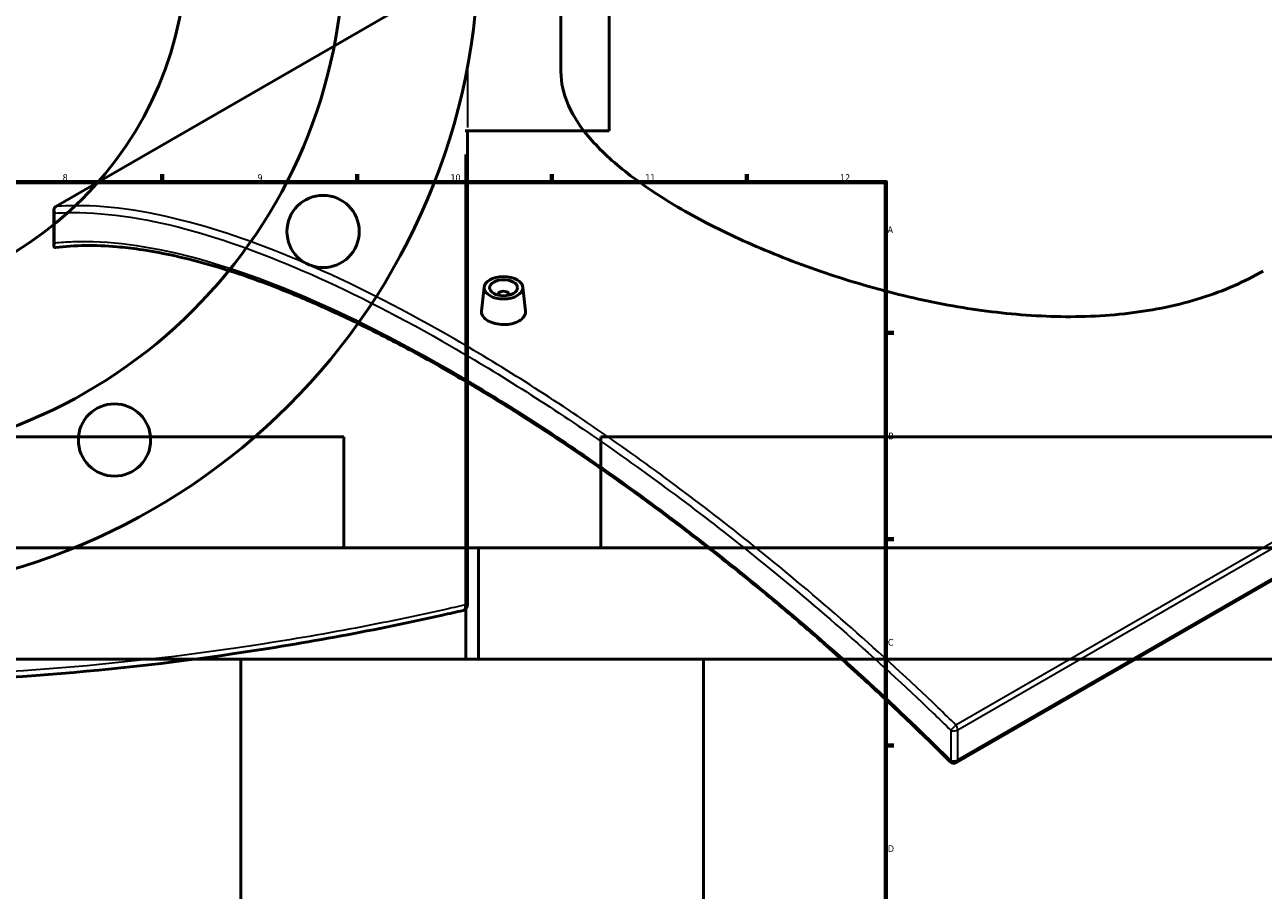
# Model space of a CAD drawing. Header units: millimetres. Extents: x -634 to 1182, y -305 to 944.
# Tile 11 of 13: x 511 to 957, y 319 to 631. Entities that reach past the tile are written whole.
import ezdxf

# ---------------------------------------------------------------- set-up
doc = ezdxf.new("R2010")
doc.units = ezdxf.units.MM
for name, color, linetype, lineweight in [('Border (ANSI)', 7, 'Continuous', 70), ('Dimension (ANSI)', 7, 'Continuous', 25), ('Visible (ANSI)', 7, 'Continuous', 50), ('Visible Narrow (ANSI)', 7, 'Continuous', 35)]:
    doc.layers.add(name, color=color, linetype=linetype, lineweight=lineweight)
doc.styles.add('Note Text (ANSI)', font='tahoma.ttf')
doc.dimstyles.new('Default - mm (ANSI)', dxfattribs={"dimtxt": 2.4, "dimasz": 2.5, "dimexe": 3.175, "dimexo": 1.6002, "dimgap": 0.8, "dimtad": 0, "dimtoh": 1, "dimdec": 0, "dimrnd": 1e-08, "dimzin": 4, "dimdsep": 46, "dimtxsty": 'Note Text (ANSI)', "dimcen": 0.09, "dimdle": 10, "dimclrd": 256, "dimclre": 256, "dimclrt": 5, "dimadec": 1, "dimazin": 1, "dimtfac": 1.27, "dimtofl": 0, "dimtmove": 0, "dimatfit": 3, "dimfxl": 1, "dimtolj": 1, "dimtzin": 4, "dimlwd": -1, "dimlwe": -1, "dimarcsym": 0})

# ---------------------------------------------------------------- blocks, each defined once
blk = doc.blocks.new('Borders Default Border')
at = {"layer": 'Border (ANSI)'}
for p, q in [((560.67, 574), (560.67, 576.8)), ((630.75, 574), (630.75, 576.8)), ((700.83, 574), (700.83, 576.8)), ((770.92, 574), (770.92, 576.8)), ((821, 519.75), (823.8, 519.75)), ((821, 445.5), (823.8, 445.5)), ((821, 371.25), (823.8, 371.25))]:
    blk.add_line(p, q, dxfattribs=at)
at = {"layer": 'Border (ANSI)', "flags": 128}
blk.add_lwpolyline([(20, 20), (20, 574), (821, 574), (821, 20), (20, 20)], dxfattribs=at)
at = {"layer": 'Border (ANSI)', "color": 5, "true_color": 0x0000ff, "char_height": 2.4, "attachment_point": 7, "style": 'Note Text (ANSI)'}
for s, insert in [('8', (524.84, 574.35)), ('9', (594.92, 574.35)), ('10', (664.35, 574.35)), ('11', (734.43, 574.4)), ('12', (804.52, 574.4)), ('A', (821.58, 555.68)), ('B', (821.87, 481.43)), ('C', (821.71, 407.13)), ('D', (821.72, 332.93))]:
    blk.add_mtext(s, dxfattribs=dict(at, insert=insert))
blk = doc.blocks.new('*D8')
at = {"layer": 'Defpoints', "color": 0, "transparency": 16777216}
for p in [(310.66, 852.46), (571.3, 464.96)]:
    blk.add_point(p, dxfattribs=at)
at = {"layer": 'Dimension (ANSI)', "transparency": 16777216}
for p, q in [((327.73, 827.1), (312.06, 850.39)), ((324.56, 827.1), (327.73, 827.1))]:
    blk.add_line(p, q, dxfattribs=at)
blk.add_solid([(312.41, 850.62), (311.71, 850.16), (310.66, 852.46)], dxfattribs=at)
at = {"layer": 'Dimension (ANSI)', "color": 5, "transparency": 16777216, "insert": (316, 828.39), "char_height": 2.4, "attachment_point": 1, "style": 'Note Text (ANSI)'}
blk.add_mtext('\\A1;∅467', dxfattribs=at)

msp = doc.modelspace()

# ---------------------------------------------------------------- linework, layer by layer
at = {"layer": 'Visible (ANSI)'}
for p, q in [((721.48, 724.96), (721.48, 592.46)), ((522.42, 565.21), (701.51, 668.61)), ((704.08, 613.73), (704.08, 667.38)), ((669.58, 592.46), (670.48, 592.46)), ((670.48, 421.8), (670.48, 592.46)), ((670.48, 592.46), (721.48, 592.46)), ((521.69, 550.99), (521.69, 563.9)), ((676.45, 536.22), (675.52, 527.56)), ((690.42, 536.22), (691.35, 527.57)), ((681.43, 533.52), (681.43, 533.32)), ((685.43, 533.52), (685.43, 533.32)), ((625.98, 482.36), (255.98, 482.36)), ((625.98, 442.36), (625.98, 482.36)), ((1088.38, 482.36), (718.38, 482.36)), ((718.38, 442.36), (718.38, 482.36)), ((674.48, 442.36), (207.48, 442.36)), ((1136.88, 442.36), (669.88, 442.36)), ((669.88, 402.36), (669.88, 442.36)), ((674.48, 402.36), (674.48, 442.36)), ((967.1, 434.79), (846.42, 365.12)), ((674.48, 402.36), (207.48, 402.36)), ((588.98, 195.08), (588.98, 402.36)), ((1136.88, 402.36), (669.88, 402.36)), ((755.38, 222.36), (755.38, 402.36))]:
    msp.add_line(p, q, dxfattribs=at)
for centre, radius in [((440.98, 658.71), 233.5), ((440.98, 658.71), 185), ((440.98, 658.71), 128.5), ((618.52, 556.21), 13), ((543.48, 481.18), 13)]:
    msp.add_circle(centre, radius, dxfattribs=at)
for centre, start, end in [((668.48, 421.8), 283.083, 0), ((845.42, 366.85), 224.9214, 300)]:
    msp.add_arc(centre, 2, start, end, dxfattribs=at)
for major_axis in [(-7, 0), (5, 0)]:
    msp.add_ellipse((683.43, 535.97), major_axis=major_axis, ratio=0.57735, dxfattribs=at)
msp.add_ellipse((683.43, 533.52), major_axis=(-2, 0), ratio=0.57735, start_param=2.963882, end_param=6.460896, dxfattribs=at)
for points, knots in [([(956.73, 541.98), (950.1, 538.15), (942.61, 534.86), (926.37, 529.72), (917.6, 527.88), (899.37, 525.7), (889.89, 525.35), (870.86, 525.95), (861.31, 526.89), (842.86, 529.67), (833.31, 531.61), (814.27, 536.42), (804.79, 539.29), (786.55, 545.69), (777.79, 549.21), (761.54, 556.59), (754.06, 560.43), (740.8, 568.09), (734.6, 572.14), (723.7, 580.44), (719.01, 584.68), (711.49, 593.15), (708.66, 597.39), (704.95, 605.71), (704.08, 609.79), (704.08, 613.73)], [0, 0, 0, 0, 2.815377, 2.815377, 5.630755, 5.630755, 8.446132, 8.446132, 11.26151, 11.26151, 14.075148, 14.075148, 16.888786, 16.888786, 19.702424, 19.702424, 22.516063, 22.516063, 25.329701, 25.329701, 28.143339, 28.143339, 30.956978, 30.956978, 33.770616, 33.770616, 33.770616, 33.770616]), ([(521.99, 562.82), (521.99, 562.82), (521.99, 562.83), (521.88, 563.02), (521.8, 563.22), (521.7, 563.63), (521.68, 563.83), (521.71, 564.26), (521.77, 564.48), (521.98, 564.84), (522.11, 565), (522.28, 565.12)], [-0.2904135, -0.2904135, -0.2904135, -0.2904135, -0.2896951, -0.2896951, -0.2195805, -0.2195805, -0.1508827, -0.1508827, -0.0713373, -0.0713373, 0, 0, 0, 0]), ([(522.28, 550.43), (522.17, 550.42), (522.08, 550.44), (521.9, 550.5), (521.81, 550.56), (521.69, 550.8), (521.67, 550.99), (521.75, 551.45), (521.85, 551.72), (521.99, 551.99), (521.99, 551.99), (521.99, 552)], [-0.5351499, -0.5351499, -0.5351499, -0.5351499, -0.4553344, -0.4553344, -0.333128, -0.333128, -0.1689383, -0.1689383, 0, 0, 0.0013417, 0.0013417, 0.0013417, 0.0013417]), ([(844.01, 365.44), (838.25, 371.22), (832.41, 376.91), (820.62, 388.11), (814.67, 393.62), (802.67, 404.44), (796.63, 409.75), (784.48, 420.16), (778.38, 425.25), (766.14, 435.22), (760.01, 440.08), (747.75, 449.57), (741.62, 454.19), (729.38, 463.18), (723.28, 467.53), (714.18, 473.86), (711.15, 475.94), (705.11, 480.01), (702.11, 482.02), (696.11, 485.95), (693.13, 487.87), (687.18, 491.65), (684.22, 493.51), (678.34, 497.13), (675.41, 498.9), (669.58, 502.37), (666.68, 504.06), (660.93, 507.37), (658.07, 508.98), (652.39, 512.12), (649.57, 513.65), (643.97, 516.62), (641.19, 518.06), (635.68, 520.86), (632.95, 522.21), (627.53, 524.84), (624.84, 526.1), (616.86, 529.77), (611.64, 532.03), (601.42, 536.19), (596.42, 538.09), (586.65, 541.5), (581.88, 543.02), (572.59, 545.67), (568.07, 546.81), (559.83, 548.57), (556.08, 549.25), (549.7, 550.16), (547.02, 550.47), (540.46, 551.03), (536.65, 551.18), (529.29, 551.09), (525.74, 550.86), (522.32, 550.44)], [6.651408, 6.651408, 6.651408, 6.651408, 9.105852, 9.105852, 11.560295, 11.560295, 14.014738, 14.014738, 16.469182, 16.469182, 18.923625, 18.923625, 21.378069, 21.378069, 23.832512, 23.832512, 25.059734, 25.059734, 26.286956, 26.286956, 27.514178, 27.514178, 28.741399, 28.741399, 29.968621, 29.968621, 31.195843, 31.195843, 32.423064, 32.423064, 33.650286, 33.650286, 34.877508, 34.877508, 36.10473, 36.10473, 37.331951, 37.331951, 39.786395, 39.786395, 42.240838, 42.240838, 44.695282, 44.695282, 47.149725, 47.149725, 49.297363, 49.297363, 50.908092, 50.908092, 53.324185, 53.324185, 55.740277, 55.740277, 55.740277, 55.740277]), ([(689.04, 524.01), (688.34, 523.61), (687.45, 523.26), (685.49, 522.8), (684.43, 522.7), (682.44, 522.71), (681.38, 522.84), (679.42, 523.32), (678.53, 523.67), (677.12, 524.49), (676.51, 525), (675.7, 526.11), (675.5, 526.72), (675.5, 527.38), (675.51, 527.47), (675.52, 527.56)], [0, 0, 0, 0, 0.298775, 0.298775, 0.59755, 0.59755, 0.896268, 0.896268, 1.194987, 1.194987, 1.493705, 1.493705, 1.792423, 1.792423, 1.840895, 1.840895, 1.840895, 1.840895]), ([(691.35, 527.57), (691.36, 527.47), (691.36, 527.38), (691.37, 526.7), (691.17, 526.08), (690.36, 524.94), (689.75, 524.42), (689.04, 524.01)], [4.1336682, 4.1336682, 4.1336682, 4.1336682, 4.1822654, 4.1822654, 4.4811059, 4.4811059, 4.7799465, 4.7799465, 4.7799465, 4.7799465]), ([(213.03, 419.85), (215.52, 419.27), (218.02, 418.7), (244.07, 412.86), (269.19, 408.12), (318.5, 400.92), (342.43, 398.25), (391.24, 394.64), (416.11, 393.71), (440.98, 393.71), (465.85, 393.71), (490.72, 394.64), (539.53, 398.25), (563.47, 400.92), (612.78, 408.12), (637.9, 412.86), (663.94, 418.7), (666.45, 419.27), (668.94, 419.85)], [1.459829, 1.459829, 1.459829, 1.459829, 2.368538, 2.368538, 10.840057, 10.840057, 18.286132, 18.286132, 25.732213, 25.732213, 25.732213, 33.178294, 33.178294, 40.62437, 40.62437, 49.095889, 49.095889, 50.004598, 50.004598, 50.004598, 50.004598])]:
    msp.add_open_spline(points, degree=3, knots=knots, dxfattribs=at)
for points in [[(522.42, 565.21), (522.37, 565.18), (522.32, 565.15), (522.28, 565.12)], [(522.28, 550.43), (522.29, 550.43), (522.3, 550.44), (522.32, 550.44)]]:
    msp.add_open_spline(points, degree=3, dxfattribs=at)
at = {"layer": 'Visible Narrow (ANSI)'}
for p, q in [((670.48, 614.52), (670.48, 593.62)), ((669.58, 583.93), (669.58, 430.33)), ((521.99, 552), (521.99, 562.82)), ((966.88, 448.27), (846.2, 378.59)), ((846.84, 376.86), (967.51, 446.54)), ((967.51, 435.71), (846.84, 366.04)), ((669.67, 421.8), (670.48, 421.8)), ((844.37, 376.7), (844.37, 365.87)), ((846.84, 366.04), (846.84, 376.86))]:
    msp.add_line(p, q, dxfattribs=at)
for centre, major_axis, ratio, start_param, end_param in [((668.48, 421.8), (0.45, -1.95), 0.54077, 0.072289, 1.373491), ((845.42, 377.68), (-1.4, -1.43), 0.050898, 4.07044, 5.51622), ((845.42, 377.68), (2, 0), 0.57735, 4.155332, 5.497787), ((845.42, 377.68), (-1, 1.73), 0.57735, 3.926991, 4.914408), ((845.42, 366.85), (-1.42, -1.41), 0.037957, 5.516775, 6.283185), ((845.42, 366.85), (-2, 0), 0.57735, 1.013739, 2.356194), ((845.42, 366.85), (1, -1.73), 0.57735, 0, 0.785398)]:
    msp.add_ellipse(centre, major_axis=major_axis, ratio=ratio, start_param=start_param, end_param=end_param, dxfattribs=at)
for points, knots in [([(521.99, 562.82), (523.34, 562.91), (524.71, 562.97), (539, 563.31), (553.41, 561.3), (583.18, 553.33), (598.22, 547.87), (630.18, 533.71), (647.11, 525.02), (664.7, 514.86), (682.28, 504.71), (700.53, 493.1), (737.59, 467.4), (756.4, 453.31), (796.36, 421.03), (817.47, 402.53), (840.02, 380.92), (842.2, 378.82), (844.37, 376.7)], [1.459829, 1.459829, 1.459829, 1.459829, 2.368538, 2.368538, 10.840057, 10.840057, 18.286132, 18.286132, 25.732213, 25.732213, 25.732213, 33.178294, 33.178294, 40.62437, 40.62437, 49.095889, 49.095889, 50.004598, 50.004598, 50.004598, 50.004598]), ([(846.2, 378.59), (844.03, 380.72), (841.85, 382.83), (819.26, 404.54), (798.1, 423.12), (758.05, 455.55), (739.19, 469.69), (702.04, 495.49), (683.75, 507.13), (666.11, 517.31), (648.47, 527.49), (631.5, 536.21), (599.43, 550.39), (584.34, 555.84), (554.45, 563.79), (539.99, 565.78), (525.47, 565.4), (523.94, 565.32), (522.42, 565.21)], [-50.004598, -50.004598, -50.004598, -50.004598, -49.095889, -49.095889, -40.62437, -40.62437, -33.178294, -33.178294, -25.732213, -25.732213, -25.732213, -18.286132, -18.286132, -10.840057, -10.840057, -2.368538, -2.368538, -1.350614, -1.350614, -1.350614, -1.350614]), ([(844.37, 365.87), (840.96, 369.29), (837.52, 372.67), (814.05, 395.44), (793.27, 413.82), (754.13, 445.67), (735.8, 459.47), (699.67, 484.62), (681.87, 495.97), (664.7, 505.88), (647.52, 515.8), (630.98, 524.28), (599.71, 538.04), (584.98, 543.32), (555.6, 551.04), (541.29, 552.91), (526.28, 552.37), (524.11, 552.22), (521.99, 552)], [6.651408, 6.651408, 6.651408, 6.651408, 8.098056, 8.098056, 16.469091, 16.469091, 23.739926, 23.739926, 31.010766, 31.010766, 31.010766, 38.281607, 38.281607, 45.552442, 45.552442, 53.926129, 53.926129, 55.370524, 55.370524, 55.370524, 55.370524]), ([(669.58, 421.8), (667.09, 421.22), (664.58, 420.65), (638.46, 414.82), (613.27, 410.09), (563.82, 402.9), (539.81, 400.24), (490.86, 396.64), (465.92, 395.71), (440.98, 395.71), (416.04, 395.71), (391.1, 396.64), (342.15, 400.24), (318.15, 402.9), (268.7, 410.09), (243.51, 414.82), (217.08, 420.72), (214.27, 421.36), (211.48, 422.01)], [-50.004598, -50.004598, -50.004598, -50.004598, -49.095889, -49.095889, -40.62437, -40.62437, -33.178294, -33.178294, -25.732213, -25.732213, -25.732213, -18.286132, -18.286132, -10.840057, -10.840057, -2.368538, -2.368538, -1.350614, -1.350614, -1.350614, -1.350614])]:
    msp.add_open_spline(points, degree=3, knots=knots, dxfattribs=at)

# ---------------------------------------------------------------- block references
msp.add_blockref('Borders Default Border', (0, 0))

# ---------------------------------------------------------------- dimensions: what is measured, and where the dimension line sits
at = {"layer": 'Dimension (ANSI)'}
dim = msp.add_diameter_dim_2p(p1=(571.3, 464.96), p2=(310.66, 852.46), dimstyle='Default - mm (ANSI)', override={"dimgap": 0.8, "dimtih": 1, "dimdec": 0, "dimlfac": 1, "dimtol": 0, "dimlim": 0, "dimtp": 0, "dimtm": 0, "dimtdec": 2}, dxfattribs=at)
dim.commit()
dim.dimension.update_dxf_attribs({"geometry": '*D8', "text_midpoint": (319.88, 827.1), "dimtype": 163})

doc.saveas('drawing.dxf')
